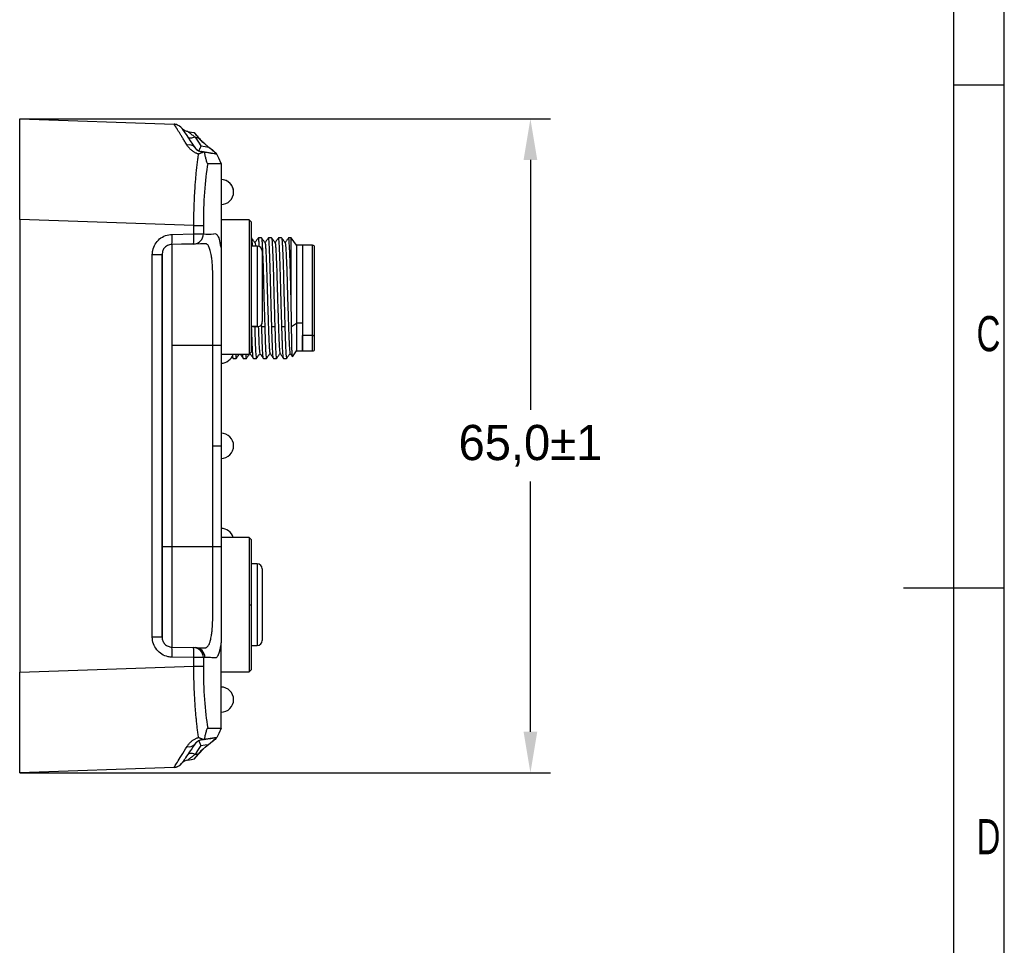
# Model space of a CAD drawing. Header units: millimetres. Extents: x 0 to 1380, y 0 to 297.
# Tile 45 of 60: x 805 to 902, y 113 to 205. Entities that reach past the tile are written whole.
import ezdxf

# ---------------------------------------------------------------- set-up
doc = ezdxf.new("R2010")
doc.units = ezdxf.units.MM
doc.header["$PDSIZE"] = -1
for name, color, linetype in [('10', 7, 'Continuous'), ('5', 7, 'Continuous'), ('9', 7, 'Continuous')]:
    doc.layers.add(name, color=color, linetype=linetype)
doc.styles.add('SLDTEXTSTYLE4', font='TXT', dxfattribs={"width": 0.7})
doc.dimstyles.new('ISO-25', dxfattribs={"dimtxt": 2.5, "dimasz": 2.5, "dimexe": 1.25, "dimexo": 0.625, "dimtad": 1, "dimtxsty": 'Standard', "dimcen": 2.5, "dimadec": 0, "dimazin": 0, "dimtfac": 1, "dimtmove": 0, "dimatfit": 3, "dimfxl": 1, "dimarcsym": 0})

# ---------------------------------------------------------------- blocks, each defined once
blk = doc.blocks.new('*D16')
at = {"color": 0, "lineweight": -2}
for p, q in [((804.581, 195.142), (857.315, 195.142)), ((855.315, 191.062), (855.315, 166.207)), ((855.315, 134.222), (855.315, 159.076)), ((804.581, 130.142), (857.315, 130.142))]:
    blk.add_line(p, q, dxfattribs=at)
at = {"color": 0}
for points in [[(855.995, 191.062), (854.635, 191.062), (855.315, 195.142)], [(854.635, 134.222), (855.995, 134.222), (855.315, 130.142)]]:
    blk.add_solid(points, dxfattribs=at)
at = {"layer": 'Defpoints', "color": 0}
for p in [(804.581, 195.142), (855.315, 195.142), (804.581, 130.142)]:
    blk.add_point(p, dxfattribs=at)
at = {"color": 0, "insert": (855.315, 162.642), "char_height": 3.5, "attachment_point": 5}
blk.add_mtext('65,0%%p1', dxfattribs=at)

msp = doc.modelspace()

# ---------------------------------------------------------------- linework, layer by layer
at = {"color": 7, "linetype": 'Continuous', "lineweight": 25}
for p, q in [((804.581, 185.148), (804.581, 195.142)), ((804.581, 195.142), (819.914, 194.606)), ((820.665, 194.235), (820.696, 194.185)), ((821.938, 193.772), (821.943, 193.758)), ((824.149, 191.64), (822.649, 191.877)), ((824.171, 191.636), (824.149, 191.64)), ((824.406, 191.102), (824.581, 190.704)), ((824.531, 190.818), (824.581, 190.704)), ((823.256, 190.704), (824.581, 190.704)), ((824.581, 190.704), (824.581, 190.642)), ((824.581, 190.642), (824.581, 182.216)), ((804.581, 185.148), (804.581, 140.136)), ((821.876, 184.544), (804.581, 185.148)), ((827.381, 185.11), (824.581, 185.11)), ((827.381, 185.109), (824.581, 185.109)), ((827.381, 185.11), (827.581, 184.91)), ((827.381, 185.109), (827.381, 171.759)), ((827.581, 184.909), (827.381, 185.109)), ((827.581, 184.909), (827.581, 171.959)), ((821.876, 183.696), (821.876, 184.544)), ((821.876, 184.544), (822.826, 184.544)), ((822.826, 184.544), (822.826, 183.696)), ((819.72, 183.659), (821.876, 183.696)), ((821.876, 183.696), (822.826, 183.696)), ((828.596, 183.321), (828.297, 183.321)), ((829.596, 183.321), (829.297, 183.321)), ((830.596, 183.321), (830.297, 183.321)), ((831.547, 183.321), (831.297, 183.321)), ((832.083, 182.571), (831.547, 183.321)), ((831.547, 177.192), (831.547, 183.321)), ((819.703, 182.659), (819.703, 182.659)), ((824.581, 182.216), (824.581, 180.759)), ((828.181, 182.485), (827.581, 182.485)), ((828.181, 182.484), (827.581, 182.484)), ((828.181, 182.484), (828.181, 175.571)), ((828.681, 181.984), (828.681, 175.007)), ((830.942, 182.805), (830.948, 182.821)), ((832.683, 182.571), (832.083, 182.571)), ((832.083, 182.571), (832.083, 174.833)), ((833.683, 182.571), (832.683, 182.571)), ((832.683, 182.571), (832.683, 174.833)), ((832.683, 182.571), (832.683, 173.609)), ((833.883, 173.75), (833.883, 182.371)), ((817.755, 143.624), (817.755, 181.659)), ((817.755, 181.659), (818.72, 181.659)), ((818.72, 181.659), (818.72, 162.642)), ((824.581, 176.856), (824.581, 168.958)), ((828.181, 175.571), (828.181, 174.503)), ((827.581, 174.497), (828.256, 174.497)), ((827.581, 174.497), (828.256, 174.497)), ((827.581, 174.497), (828.256, 174.497)), ((827.925, 174.477), (827.625, 174.477)), ((828.625, 174.477), (828.618, 174.727)), ((828.925, 174.477), (828.625, 174.477)), ((829.925, 174.477), (829.625, 174.477)), ((830.925, 174.477), (830.625, 174.477)), ((831.587, 174.503), (832.083, 174.833)), ((832.083, 174.833), (832.083, 172.071)), ((832.683, 174.833), (832.083, 174.833)), ((832.683, 174.833), (832.683, 172.071)), ((833.683, 173.609), (832.683, 173.609)), ((832.683, 172.071), (832.683, 173.609)), ((833.883, 172.271), (833.883, 173.75)), ((819.703, 172.642), (823.773, 172.642)), ((819.703, 172.642), (819.703, 162.642)), ((823.773, 162.642), (823.773, 172.642)), ((824.581, 172.642), (824.581, 162.642)), ((824.581, 171.759), (827.381, 171.759)), ((824.581, 171.759), (827.381, 171.759)), ((824.581, 171.759), (827.381, 171.759)), ((825.658, 171.514), (825.795, 171.32)), ((825.797, 171.321), (826.096, 171.321)), ((826.797, 171.321), (827.096, 171.321)), ((827.581, 171.959), (827.381, 171.759)), ((827.381, 171.759), (827.581, 171.959)), ((827.381, 171.759), (827.581, 171.959)), ((827.797, 171.321), (828.096, 171.321)), ((828.797, 171.321), (829.096, 171.321)), ((829.444, 171.822), (829.452, 171.842)), ((829.797, 171.321), (830.096, 171.321)), ((830.797, 171.321), (831.096, 171.321)), ((831.674, 171.498), (832.083, 172.071)), ((832.083, 172.071), (832.683, 172.071)), ((832.683, 172.071), (833.683, 172.071)), ((818.72, 163.606), (818.72, 161.678)), ((818.72, 163.606), (818.72, 161.678)), ((818.72, 162.642), (818.72, 143.624)), ((818.72, 152.642), (818.72, 162.642)), ((819.703, 162.642), (819.703, 152.642)), ((823.773, 152.642), (823.773, 162.642)), ((823.773, 162.642), (824.581, 162.642)), ((824.581, 162.642), (824.581, 152.642)), ((804.581, 157.789), (804.581, 157.789)), ((818.72, 152.642), (819.703, 152.642)), ((819.703, 152.642), (823.773, 152.642)), ((827.381, 153.525), (824.581, 153.525)), ((827.381, 153.525), (824.581, 153.525)), ((827.581, 153.325), (827.381, 153.525)), ((827.581, 153.325), (827.381, 153.525)), ((827.381, 153.525), (827.381, 146.85)), ((827.581, 153.325), (827.581, 146.85)), ((828.181, 150.9), (827.581, 150.9)), ((828.181, 150.9), (827.581, 150.9)), ((828.181, 149.713), (828.181, 146.85)), ((828.681, 150.399), (828.681, 150.414)), ((828.681, 150.4), (828.681, 150.41)), ((828.681, 150.4), (828.681, 146.85)), ((827.381, 146.85), (827.381, 140.175)), ((827.381, 146.85), (827.581, 146.85)), ((827.581, 146.85), (827.581, 140.375)), ((828.681, 146.85), (828.681, 143.3)), ((818.72, 143.624), (817.755, 143.624)), ((824.581, 134.642), (824.581, 143.067)), ((819.703, 142.625), (821.858, 142.587)), ((819.703, 142.625), (819.703, 142.625)), ((827.581, 142.8), (828.181, 142.8)), ((827.581, 142.8), (828.181, 142.8)), ((827.581, 142.799), (828.181, 142.799)), ((821.876, 141.587), (819.72, 141.625)), ((821.876, 140.74), (821.876, 141.587)), ((822.826, 141.587), (821.876, 141.587)), ((822.826, 141.587), (822.826, 140.74)), ((804.581, 140.136), (821.876, 140.74)), ((804.581, 130.142), (804.581, 140.136)), ((821.876, 140.74), (822.826, 140.74)), ((824.581, 140.175), (827.381, 140.175)), ((824.581, 140.175), (827.381, 140.175)), ((824.581, 140.174), (827.381, 140.174)), ((827.381, 140.175), (827.581, 140.375)), ((827.381, 140.175), (827.581, 140.375)), ((827.381, 140.174), (827.581, 140.374)), ((823.256, 134.58), (824.581, 134.58)), ((824.581, 134.58), (824.581, 134.642)), ((822.624, 133.402), (824.148, 133.644)), ((824.149, 133.644), (822.649, 133.406)), ((824.171, 133.647), (824.171, 133.647)), ((822.798, 132.492), (822.43, 132.101)), ((822.798, 132.492), (822.799, 132.493)), ((820.696, 131.099), (820.665, 131.049)), ((821.287, 131.408), (821.938, 131.511)), ((821.938, 131.511), (821.943, 131.525)), ((819.914, 130.677), (804.581, 130.142)), ((819.914, 130.677), (819.958, 130.742))]:
    msp.add_line(p, q, dxfattribs=at)
at = {"color": 8, "linetype": 'Continuous', "lineweight": 25}
for p, q in [((823.265, 192.392), (823.253, 192.421)), ((818.765, 181.948), (818.72, 181.659)), ((823.045, 182.717), (822.757, 182.712)), ((833.683, 173.609), (833.683, 182.571)), ((828.181, 174.503), (827.581, 174.503)), ((833.683, 172.071), (833.683, 173.609)), ((828.181, 150.9), (828.181, 149.713)), ((828.181, 146.85), (828.181, 142.8)), ((818.72, 143.624), (818.74, 143.427)), ((822.872, 142.569), (823.045, 142.566)), ((823.253, 132.862), (823.265, 132.892))]:
    msp.add_line(p, q, dxfattribs=at)
at = {"color": 7, "linetype": 'Continuous', "lineweight": 25, "flags": 128}
for points in [[(820.705, 194.17), (820.758, 194.093), (820.915, 193.862), (821.175, 193.482), (821.531, 192.959), (821.98, 192.301)], [(821.287, 193.875), (821.652, 193.818), (821.938, 193.772)], [(821.998, 193.314), (822.33, 192.827), (822.591, 192.444)], [(821.998, 193.314), (822.127, 193.293), (822.228, 193.277)], [(822.228, 193.277), (822.285, 193.268), (822.33, 193.261)], [(823.344, 192.325), (822.969, 192.645), (822.674, 192.897)], [(822.591, 192.444), (823.012, 192.377), (823.344, 192.325)], [(824.148, 191.64), (823.295, 191.775), (822.624, 191.881)], [(822.905, 191.837), (823.277, 191.778), (823.57, 191.731)], [(823.57, 191.731), (823.907, 191.678), (824.171, 191.636)], [(824.149, 191.64), (824.148, 191.64), (824.148, 191.64)], [(824.581, 190.704), (824.352, 191.226), (824.171, 191.636)], [(824.171, 191.636), (824.171, 191.636)], [(821.858, 182.697), (820.651, 182.675), (819.703, 182.659)], [(819.703, 182.659), (819.703, 182.659)], [(822.014, 182.699), (821.927, 182.698), (821.858, 182.697)], [(822.757, 182.712), (822.53, 182.708), (822.014, 182.699)], [(819.703, 142.625), (819.703, 142.625)], [(821.858, 142.587), (821.946, 142.585), (822.014, 142.584)], [(822.014, 142.584), (822.53, 142.575), (822.872, 142.569)], [(822.982, 141.584), (822.895, 141.586), (822.826, 141.587)], [(824.581, 134.58), (824.352, 134.058), (824.171, 133.647)], [(822.649, 133.406), (822.649, 133.406)], [(822.905, 133.447), (823.277, 133.506), (823.57, 133.552)], [(823.57, 133.552), (823.907, 133.606), (824.171, 133.647)], [(824.148, 133.644), (824.148, 133.644), (824.149, 133.644)], [(822.591, 132.839), (822.258, 132.352), (821.998, 131.97)], [(822.591, 132.839), (823.012, 132.906), (823.344, 132.959)], [(822.674, 132.387), (823.049, 132.707), (823.344, 132.959)], [(821.287, 131.408), (821.652, 131.466), (821.938, 131.511)], [(821.998, 131.97), (822.127, 131.99), (822.228, 132.006)], [(822.228, 132.006), (822.285, 132.015), (822.33, 132.022)]]:
    msp.add_lwpolyline(points, dxfattribs=at)
at = {"color": 7, "linetype": 'Continuous', "lineweight": 25}
for centre, radius, start, end in [((819.879, 193.607), 1, 68.72971, 88), ((819.887, 193.607), 1, 68.17315, 88), ((819.879, 193.607), 1, 34.2913, 57.34931), ((819.887, 193.607), 1, 38.92155, 54.60701), ((821.418, 191.841), 0.726, 39.37789, 107.27862), ((822.806, 192.865), 1, 214.2913, 243.25101), ((822.806, 192.865), 1, 259.53802, 260.99675), ((824.581, 187.869), 1.25, 355.50284, 90), ((824.581, 187.868), 1.25, 270, 90), ((812.54, 183.284), 7.19, 355.01259, 2.98798), ((814.697, 183.322), 7.189, 355.01197, 2.98861), ((821.834, 183.689), 0.992, 271.42094, 0.4492), ((828.181, 181.985), 0.5, 0, 90), ((828.181, 181.984), 0.5, 0, 90), ((833.683, 182.371), 0.2, 0, 90), ((833.708, 173.785), 0.179, 261.94987, 348.5797), ((833.683, 172.271), 0.2, 270, 0), ((824.581, 172.101), 1.25, 270, 344.15633), ((824.581, 162.642), 1.25, 270, 90), ((824.581, 153.183), 1.25, 15.85855, 90), ((828.181, 150.4), 0.5, 0, 90), ((828.181, 150.4), 0.5, 0, 90), ((828.181, 143.3), 0.5, 270, 0), ((828.181, 143.3), 0.5, 270, 0), ((828.181, 143.299), 0.5, 270, 0), ((812.54, 142), 7.19, 357.01198, 4.98745), ((814.697, 141.962), 7.189, 357.01145, 4.98797), ((821.834, 141.595), 0.992, 359.55098, 88.57867), ((821.99, 141.592), 0.992, 359.55139, 88.57869), ((824.581, 137.415), 1.25, 270, 90), ((824.581, 137.415), 1.25, 270, 359.96282), ((821.418, 133.443), 0.726, 252.72195, 320.62204), ((819.879, 131.677), 1, 307.46799, 325.7087), ((821.443, 130.42), 1, 99.00351, 141.07818), ((819.879, 131.677), 1, 272, 289.27273), ((819.887, 131.677), 1, 272, 321.07783)]:
    msp.add_arc(centre, radius, start, end, dxfattribs=at)
for centre, major_axis, ratio, start_param, end_param in [((822.675, 194.097), (-0.775, 1.438), 0.457895, 1.928559, 2.273733), ((822.561, 194.47), (-0.815, 1.858), 0.37951, 2.159773, 2.476799), ((822.675, 131.186), (0.775, 1.438), 0.457895, 0.867859, 1.213034)]:
    msp.add_ellipse(centre, major_axis=major_axis, ratio=ratio, start_param=start_param, end_param=end_param, dxfattribs=at)
for points, knots in [([(821.202, 192.534), (821.165, 192.596), (821.089, 192.718), (820.981, 192.893), (820.879, 193.06), (820.781, 193.219), (820.689, 193.369), (820.602, 193.511), (820.52, 193.644), (820.443, 193.769), (820.371, 193.885), (820.304, 193.993), (820.243, 194.091), (820.187, 194.182), (820.136, 194.263), (820.09, 194.336), (820.05, 194.4), (820.014, 194.455), (819.984, 194.502), (819.959, 194.54), (819.94, 194.57), (819.926, 194.591), (819.917, 194.604), (819.915, 194.606), (819.914, 194.606)], [0, 0, 0, 0, 0.048739, 0.097079, 0.14503, 0.192605, 0.239816, 0.286676, 0.333198, 0.379394, 0.425279, 0.470866, 0.516168, 0.561201, 0.605978, 0.650516, 0.694827, 0.738928, 0.782835, 0.826562, 0.870126, 0.913543, 0.956829, 1, 1, 1, 1]), ([(820.554, 194.345), (820.458, 194.416), (820.265, 194.56), (820.047, 194.568), (819.938, 194.572)], [0, 0, 0, 0, 0.497079, 1, 1, 1, 1]), ([(821.287, 193.875), (821.169, 193.894), (821.051, 193.935), (820.837, 194.059), (820.741, 194.141), (820.665, 194.235)], [0, 0, 0, 0, 0.5, 0.5, 1, 1, 1, 1]), ([(821.287, 193.875), (821.169, 193.894), (821.051, 193.935), (820.837, 194.059), (820.741, 194.141), (820.665, 194.235)], [0, 0, 0, 0, 0.5, 0.5, 1, 1, 1, 1]), ([(821.287, 193.875), (821.169, 193.894), (821.051, 193.935), (820.837, 194.059), (820.741, 194.141), (820.665, 194.235)], [0, 0, 0, 0, 0.5, 0.5, 1, 1, 1, 1]), ([(821.287, 193.875), (821.169, 193.894), (821.051, 193.935), (820.837, 194.059), (820.741, 194.141), (820.665, 194.235)], [0, 0, 0, 0, 0.5, 0.5, 1, 1, 1, 1]), ([(821.287, 193.875), (821.287, 193.875), (821.288, 193.874), (821.298, 193.868), (821.314, 193.856), (821.34, 193.836), (821.385, 193.802), (821.456, 193.746), (821.562, 193.662), (821.69, 193.56), (821.84, 193.44), (821.945, 193.356), (821.998, 193.314)], [0, 0, 0, 0, 0.035321, 0.077851, 0.127831, 0.185436, 0.250836, 0.375012, 0.500743, 0.665719, 0.83215, 1, 1, 1, 1]), ([(821.943, 193.758), (821.948, 193.741), (821.972, 193.709), (822.038, 193.63), (822.081, 193.582), (822.219, 193.428), (822.325, 193.312), (822.427, 193.181)], [0, 0, 0, 0, 0.25, 0.25, 0.5, 0.5, 1, 1, 1, 1]), ([(822.33, 193.261), (822.245, 193.37), (822.16, 193.469), (822.053, 193.596), (822.021, 193.635), (821.969, 193.703), (821.951, 193.731), (821.945, 193.749)], [0, 0, 0, 0, 0.5, 0.5, 0.75, 0.75, 1, 1, 1, 1]), ([(821.998, 193.313), (821.833, 193.247), (821.674, 193.215), (821.416, 193.227), (821.318, 193.272), (821.266, 193.348)], [0, 0, 0, 0, 0.5, 0.5, 1, 1, 1, 1]), ([(822.358, 191.638), (822.32, 191.65), (822.243, 191.673), (822.132, 191.715), (822.025, 191.764), (821.923, 191.818), (821.825, 191.878), (821.732, 191.943), (821.643, 192.014), (821.558, 192.089), (821.478, 192.17), (821.402, 192.255), (821.331, 192.345), (821.263, 192.438), (821.223, 192.502), (821.202, 192.534)], [0, 0, 0, 0, 0.068771, 0.137362, 0.206235, 0.27585, 0.346648, 0.419053, 0.493457, 0.570225, 0.649688, 0.732144, 0.81786, 0.907075, 1, 1, 1, 1]), ([(821.98, 192.301), (822.041, 192.207), (822.111, 192.1), (822.306, 192.003), (822.33, 191.991)], [0, 0, 0, 0, 0.877333, 1, 1, 1, 1]), ([(822.591, 192.444), (822.578, 192.415), (822.553, 192.355), (822.515, 192.27), (822.475, 192.187), (822.436, 192.107), (822.396, 192.031), (822.369, 191.992), (822.356, 191.972)], [0, 0, 0, 0, 0.144815, 0.296357, 0.455613, 0.624109, 0.804271, 1, 1, 1, 1]), ([(822.356, 191.972), (822.394, 191.952), (822.435, 191.935), (822.524, 191.904), (822.571, 191.891), (822.624, 191.881)], [0, 0, 0, 0, 0.5, 0.5, 1, 1, 1, 1]), ([(822.901, 191.837), (822.874, 191.829), (822.822, 191.812), (822.738, 191.783), (822.634, 191.747), (822.532, 191.71), (822.446, 191.675), (822.403, 191.657), (822.381, 191.647), (822.368, 191.642), (822.362, 191.639), (822.358, 191.638)], [0, 0, 0, 0, 0.1673683, 0.3340868, 0.4999023, 0.7498462, 0.8744387, 0.9371272, 0.9686389, 0.9844072, 1, 1, 1, 1]), ([(822.649, 191.877), (822.675, 191.873), (822.727, 191.865), (822.811, 191.852), (822.871, 191.842), (822.901, 191.837)], [0, 0, 0, 0, 0.340034, 0.672646, 1, 1, 1, 1]), ([(822.905, 191.837), (822.924, 191.742), (822.945, 191.644), (822.992, 191.44), (823.017, 191.334), (823.061, 191.168), (823.076, 191.112), (823.111, 190.995), (823.13, 190.935), (823.172, 190.823), (823.194, 190.772), (823.231, 190.713), (823.245, 190.704), (823.256, 190.704)], [0, 0, 0, 0, 0.25, 0.25, 0.5, 0.5, 0.625, 0.625, 0.75, 0.75, 0.875, 0.875, 1, 1, 1, 1]), ([(822.996, 192.622), (823.043, 192.583), (823.127, 192.513), (823.214, 192.449), (823.253, 192.421)], [0, 0, 0, 0, 0.55997, 1, 1, 1, 1]), ([(823.253, 192.421), (823.452, 192.266), (823.736, 192.045), (824.016, 191.793), (824.143, 191.672), (824.168, 191.636), (824.177, 191.623)], [0, 0, 0, 0, 0.505106, 0.718273, 0.899417, 1, 1, 1, 1]), ([(824.148, 191.64), (824.113, 191.671), (824.062, 191.716), (823.944, 191.817), (823.88, 191.872), (823.677, 192.045), (823.529, 192.17), (823.376, 192.298)], [0, 0, 0, 0, 0.25, 0.25, 0.5, 0.5, 1, 1, 1, 1]), ([(821.876, 184.544), (821.876, 184.65), (821.877, 184.864), (821.881, 185.184), (821.886, 185.505), (821.893, 185.825), (821.902, 186.144), (821.912, 186.463), (821.924, 186.781), (821.937, 187.097), (821.952, 187.41), (821.969, 187.722), (821.987, 188.031), (822.006, 188.337), (822.027, 188.64), (822.05, 188.938), (822.074, 189.233), (822.1, 189.523), (822.127, 189.808), (822.156, 190.089), (822.186, 190.363), (822.217, 190.632), (822.25, 190.894), (822.285, 191.15), (822.321, 191.399), (822.346, 191.558), (822.358, 191.638)], [0, 0, 0, 0, 0.04036, 0.080821, 0.121387, 0.162058, 0.202836, 0.243723, 0.28472, 0.325829, 0.367051, 0.408389, 0.449842, 0.491414, 0.533105, 0.574916, 0.61685, 0.658908, 0.701092, 0.743401, 0.785839, 0.828407, 0.871105, 0.913936, 0.956901, 1, 1, 1, 1]), ([(817.755, 181.659), (817.755, 181.794), (817.769, 181.93), (817.841, 182.282), (817.925, 182.497), (818.156, 182.881), (818.306, 183.055), (818.65, 183.341), (818.85, 183.457), (819.27, 183.612), (819.496, 183.655), (819.72, 183.659)], [0, 0, 0, 0, 0.130145, 0.130145, 0.347482, 0.347482, 0.564948, 0.564948, 0.782476, 0.782476, 1, 1, 1, 1]), ([(822.826, 183.696), (823.169, 183.682), (823.579, 183.664), (824.056, 183.751), (824.256, 183.568), (824.441, 183.055), (824.534, 182.496), (824.581, 182.216)], [0, 0, 0, 0, 0.56183, 0.671989, 0.781463, 0.890611, 1, 1, 1, 1]), ([(827.955, 182.814), (827.896, 182.898), (827.777, 183.067), (827.659, 183.236), (827.599, 183.321)], [0, 0, 0, 0, 0.499988, 1, 1, 1, 1]), ([(827.602, 183.305), (827.609, 183.289), (827.625, 183.254), (827.648, 182.981), (827.667, 182.718), (827.677, 182.504), (827.678, 182.484)], [0, 0, 0, 0, 0.286268, 0.62083, 0.965093, 1, 1, 1, 1]), ([(828.293, 183.32), (828.234, 183.236), (828.118, 183.071), (828.003, 182.906), (827.946, 182.826)], [0, 0, 0, 0, 0.512514, 1, 1, 1, 1]), ([(828.381, 182.439), (828.379, 182.483), (828.367, 182.717), (828.347, 183.005), (828.323, 183.251), (828.306, 183.349), (828.297, 183.32), (828.297, 183.32)], [0, 0, 0, 0, 0.071991, 0.377189, 0.691245, 0.996401, 1, 1, 1, 1]), ([(828.957, 182.81), (828.898, 182.894), (828.779, 183.064), (828.661, 183.233), (828.602, 183.317)], [0, 0, 0, 0, 0.499986, 1, 1, 1, 1]), ([(828.604, 183.297), (828.611, 183.281), (828.626, 183.246), (828.648, 182.99), (828.675, 182.573), (828.703, 181.997), (828.731, 181.296), (828.759, 180.474), (828.785, 179.571), (828.81, 178.595), (828.836, 177.592), (828.864, 176.573), (828.894, 175.513), (828.914, 174.84), (828.925, 174.477)], [0, 0, 0, 0, 0.063395, 0.145949, 0.230897, 0.313449, 0.398395, 0.480955, 0.56591, 0.648467, 0.733417, 0.815968, 0.900914, 1, 1, 1, 1]), ([(829.294, 183.321), (829.235, 183.237), (829.119, 183.071), (829.003, 182.906), (828.946, 182.825)], [0, 0, 0, 0, 0.511348, 1, 1, 1, 1]), ([(829.625, 174.477), (829.614, 174.857), (829.593, 175.539), (829.563, 176.618), (829.535, 177.628), (829.509, 178.639), (829.485, 179.604), (829.458, 180.513), (829.43, 181.323), (829.402, 182.026), (829.374, 182.589), (829.347, 183.012), (829.323, 183.249), (829.306, 183.349), (829.297, 183.32), (829.297, 183.32)], [0, 0, 0, 0, 0.1010918, 0.1816669, 0.2645785, 0.3451519, 0.4280637, 0.5086284, 0.5915291, 0.6720955, 0.755, 0.8355741, 0.9184868, 0.99905, 1, 1, 1, 1]), ([(829.955, 182.813), (829.896, 182.897), (829.778, 183.066), (829.659, 183.235), (829.6, 183.32)], [0, 0, 0, 0, 0.49999, 1, 1, 1, 1]), ([(829.602, 183.303), (829.61, 183.286), (829.626, 183.25), (829.648, 182.99), (829.675, 182.573), (829.703, 181.998), (829.731, 181.296), (829.759, 180.474), (829.785, 179.571), (829.81, 178.595), (829.836, 177.592), (829.864, 176.573), (829.894, 175.513), (829.914, 174.84), (829.925, 174.477)], [0, 0, 0, 0, 0.068364, 0.150481, 0.234978, 0.317092, 0.401587, 0.483709, 0.568213, 0.650332, 0.734831, 0.816945, 0.90144, 1, 1, 1, 1]), ([(830.295, 183.322), (830.235, 183.238), (830.119, 183.072), (830.003, 182.907), (829.947, 182.825)], [0, 0, 0, 0, 0.510549, 1, 1, 1, 1]), ([(830.625, 174.477), (830.614, 174.853), (830.594, 175.531), (830.563, 176.606), (830.536, 177.615), (830.509, 178.627), (830.485, 179.593), (830.458, 180.502), (830.431, 181.313), (830.402, 182.018), (830.375, 182.583), (830.348, 183.008), (830.323, 183.248), (830.306, 183.348), (830.297, 183.32), (830.297, 183.319)], [0, 0, 0, 0, 0.10008, 0.180654, 0.263565, 0.344139, 0.427049, 0.507614, 0.590514, 0.671081, 0.753984, 0.834559, 0.917472, 0.998035, 1, 1, 1, 1]), ([(830.955, 182.814), (830.896, 182.898), (830.777, 183.067), (830.659, 183.236), (830.599, 183.321)], [0, 0, 0, 0, 0.499986, 1, 1, 1, 1]), ([(830.602, 183.305), (830.609, 183.289), (830.625, 183.252), (830.648, 182.99), (830.675, 182.573), (830.703, 181.998), (830.731, 181.296), (830.759, 180.474), (830.785, 179.571), (830.81, 178.595), (830.836, 177.592), (830.864, 176.573), (830.894, 175.513), (830.914, 174.84), (830.925, 174.477)], [0, 0, 0, 0, 0.0704521, 0.1523843, 0.236692, 0.3186225, 0.402928, 0.4848656, 0.5691809, 0.6511153, 0.7354254, 0.817355, 0.9016604, 1, 1, 1, 1]), ([(831.295, 183.322), (831.236, 183.238), (831.12, 183.072), (831.004, 182.907), (830.947, 182.825)], [0, 0, 0, 0, 0.510052, 1, 1, 1, 1]), ([(831.547, 177.192), (831.533, 177.555), (831.518, 177.918), (831.518, 178.283), (831.518, 178.283), (831.518, 178.283), (831.518, 178.283), (831.518, 178.283), (831.518, 178.283), (831.518, 178.283), (831.518, 178.284), (831.518, 178.285), (831.518, 178.288), (831.518, 178.296), (831.517, 178.322), (831.515, 178.415), (831.506, 178.763), (831.494, 179.223), (831.481, 179.734), (831.469, 180.12), (831.458, 180.498), (831.446, 180.865), (831.431, 181.293), (831.414, 181.727), (831.397, 182.116), (831.384, 182.386), (831.371, 182.627), (831.358, 182.837), (831.345, 183.029), (831.332, 183.17), (831.316, 183.294), (831.304, 183.303), (831.297, 183.309)], [0, 0, 0, 0, 0.114541, 0.114542, 0.114544, 0.114546, 0.11455, 0.114558, 0.114572, 0.114599, 0.114649, 0.114752, 0.114973, 0.115494, 0.117272, 0.123301, 0.145255, 0.228692, 0.272883, 0.317776, 0.363372, 0.409669, 0.456672, 0.534526, 0.598471, 0.648503, 0.684612, 0.748218, 0.798919, 0.855749, 0.912583, 1, 1, 1, 1]), ([(819.703, 182.659), (819.623, 182.652), (819.468, 182.639), (819.256, 182.553), (819.076, 182.435), (818.9, 182.248), (818.785, 182.078), (818.766, 181.954), (818.765, 181.948)], [0, 0, 0, 0, 0.19019, 0.370121, 0.539794, 0.69921, 0.986099, 1, 1, 1, 1]), ([(823.773, 172.642), (823.773, 173.041), (823.773, 173.841), (823.773, 175.039), (823.773, 176.238), (823.773, 177.437), (823.774, 178.376), (823.772, 179.046), (823.767, 179.442), (823.758, 179.818), (823.746, 180.172), (823.73, 180.501), (823.711, 180.799), (823.688, 181.064), (823.662, 181.295), (823.624, 181.539), (823.575, 181.793), (823.514, 182.048), (823.448, 182.264), (823.378, 182.44), (823.302, 182.574), (823.221, 182.665), (823.137, 182.716), (823.076, 182.717), (823.045, 182.717)], [0, 0, 0, 0, 0.0998857, 0.1997715, 0.2996572, 0.3995429, 0.4994286, 0.534265, 0.5671248, 0.5984173, 0.6281523, 0.6561986, 0.6827324, 0.7071034, 0.7293319, 0.7496223, 0.7819294, 0.8137613, 0.8454873, 0.8768553, 0.9078233, 0.9387772, 0.9696225, 1, 1, 1, 1]), ([(824.581, 182.216), (824.581, 182.049), (824.581, 181.532), (824.581, 180.687), (824.581, 177.629), (824.581, 174.953), (824.581, 172.642)], [0, 0, 0, 0, 0.05324, 0.164778, 0.27881, 1, 1, 1, 1]), ([(827.952, 182.797), (827.957, 182.793), (827.971, 182.782), (827.985, 182.669), (827.996, 182.518), (827.999, 182.484)], [0, 0, 0, 0, 0.2995, 0.845197, 1, 1, 1, 1]), ([(828.955, 182.8), (828.957, 182.801), (828.968, 182.804), (828.986, 182.656), (829.011, 182.351), (829.039, 181.894), (829.067, 181.308), (829.095, 180.611), (829.122, 179.815), (829.147, 178.954), (829.172, 178.041), (829.2, 177.116), (829.228, 176.188), (829.256, 175.3), (829.283, 174.461), (829.309, 173.71), (829.334, 173.056), (829.361, 172.528), (829.389, 172.136), (829.415, 171.891), (829.432, 171.853), (829.44, 171.836)], [0, 0, 0, 0, 0.011684, 0.067932, 0.122477, 0.178605, 0.233132, 0.289237, 0.34392, 0.400198, 0.454721, 0.510822, 0.565357, 0.621468, 0.676145, 0.732412, 0.786969, 0.843104, 0.897648, 0.953767, 1, 1, 1, 1]), ([(829.953, 182.812), (829.954, 182.813), (829.963, 182.825), (829.98, 182.703), (830.005, 182.441), (830.032, 182.011), (830.06, 181.458), (830.088, 180.779), (830.116, 180.01), (830.142, 179.157), (830.166, 178.261), (830.193, 177.329), (830.221, 176.405), (830.249, 175.498), (830.277, 174.65), (830.304, 173.872), (830.328, 173.199), (830.354, 172.639), (830.382, 172.211), (830.41, 171.941), (830.429, 171.818), (830.439, 171.829), (830.439, 171.83)], [0, 0, 0, 0, 0.003066, 0.057538, 0.113589, 0.168039, 0.224065, 0.278604, 0.334727, 0.389107, 0.445058, 0.499499, 0.555516, 0.610096, 0.666266, 0.720661, 0.776629, 0.831058, 0.887067, 0.941599, 0.997718, 1, 1, 1, 1]), ([(830.952, 182.806), (830.96, 182.79), (830.976, 182.755), (830.999, 182.512), (831.026, 182.127), (831.054, 181.597), (831.082, 180.952), (831.11, 180.197), (831.136, 179.367), (831.16, 178.471), (831.187, 177.55), (831.215, 176.615), (831.243, 175.71), (831.271, 174.842), (831.297, 174.051), (831.322, 173.345), (831.348, 172.759), (831.376, 172.296), (831.403, 171.991), (831.425, 171.84), (831.436, 171.842), (831.439, 171.843)], [0, 0, 0, 0, 0.046965, 0.101333, 0.157279, 0.211615, 0.267519, 0.32193, 0.377918, 0.432377, 0.488421, 0.542775, 0.5987, 0.653027, 0.708921, 0.763429, 0.819529, 0.873896, 0.929836, 0.984141, 1, 1, 1, 1]), ([(818.72, 162.642), (818.72, 163.731), (818.72, 165.909), (818.72, 169.177), (818.72, 172.445), (818.72, 175.168), (818.72, 177.346), (818.72, 178.605), (818.72, 179.441), (818.72, 179.803), (818.72, 180.042), (818.72, 180.2), (818.72, 180.33), (818.72, 180.457), (818.72, 180.59), (818.72, 180.727), (818.72, 180.865), (818.72, 180.993), (818.72, 181.11), (818.72, 181.216), (818.72, 181.311), (818.72, 181.396), (818.72, 181.47), (818.72, 181.531), (818.72, 181.591), (818.72, 181.606), (818.72, 181.62), (818.72, 181.631), (818.72, 181.642), (818.72, 181.649), (818.72, 181.655), (818.72, 181.658), (818.72, 181.659), (818.72, 181.659)], [0, 0, 0, 0, 0.12481, 0.24962, 0.374429, 0.499239, 0.561644, 0.624049, 0.643529, 0.657379, 0.665631, 0.67085, 0.676055, 0.681269, 0.686517, 0.693027, 0.699371, 0.705587, 0.711718, 0.717808, 0.723903, 0.730048, 0.736286, 0.742659, 0.749208, 0.7554, 0.768764, 0.789318, 0.817064, 0.852005, 0.894141, 0.943472, 1, 1, 1, 1]), ([(831.587, 174.503), (831.58, 174.915), (831.574, 175.351), (831.56, 176.257), (831.554, 176.72), (831.547, 177.192)], [0, 0, 0, 0, 0.5, 0.5, 1, 1, 1, 1]), ([(827.792, 171.338), (827.784, 171.352), (827.768, 171.383), (827.741, 171.635), (827.713, 172.044), (827.686, 172.614), (827.658, 173.395), (827.637, 174.082), (827.625, 174.477)], [0, 0, 0, 0, 0.131813, 0.290919, 0.454632, 0.613752, 0.777489, 1, 1, 1, 1]), ([(827.925, 174.477), (827.938, 174.067), (827.959, 173.373), (827.987, 172.586), (828.014, 172.028), (828.042, 171.614), (828.07, 171.381), (828.091, 171.291), (828.101, 171.332), (828.102, 171.339)], [0, 0, 0, 0, 0.216794, 0.365938, 0.519402, 0.668548, 0.82202, 0.971187, 1, 1, 1, 1]), ([(828.256, 174.497), (828.31, 174.497), (828.362, 174.506), (828.464, 174.547), (828.513, 174.578), (828.555, 174.623)], [0, 0, 0, 0, 0.5, 0.5, 1, 1, 1, 1]), ([(828.281, 174.548), (828.284, 174.46), (828.296, 174.102), (828.315, 173.548), (828.34, 172.923), (828.367, 172.421), (828.395, 172.067), (828.42, 171.866), (828.435, 171.85), (828.44, 171.844)], [0, 0, 0, 0, 0.0537595, 0.2198279, 0.3907213, 0.5566371, 0.7273468, 0.8934614, 1, 1, 1, 1]), ([(828.555, 174.623), (828.602, 174.681), (828.633, 174.744), (828.672, 174.874), (828.681, 174.94), (828.681, 175.007)], [0, 0, 0, 0, 0.5, 0.5, 1, 1, 1, 1]), ([(828.791, 171.339), (828.784, 171.353), (828.768, 171.384), (828.741, 171.635), (828.713, 172.044), (828.686, 172.614), (828.658, 173.395), (828.637, 174.082), (828.625, 174.477)], [0, 0, 0, 0, 0.1289274, 0.2885615, 0.4528188, 0.6124683, 0.7767498, 1, 1, 1, 1]), ([(828.925, 174.477), (828.938, 174.067), (828.959, 173.373), (828.987, 172.586), (829.014, 172.028), (829.042, 171.614), (829.07, 171.381), (829.09, 171.291), (829.1, 171.331), (829.102, 171.337)], [0, 0, 0, 0, 0.2175052, 0.3671383, 0.5211053, 0.6707412, 0.8247163, 0.9743723, 1, 1, 1, 1]), ([(829.79, 171.341), (829.783, 171.355), (829.767, 171.386), (829.741, 171.635), (829.713, 172.044), (829.686, 172.614), (829.658, 173.395), (829.637, 174.082), (829.625, 174.477)], [0, 0, 0, 0, 0.125728, 0.285949, 0.450809, 0.611045, 0.77593, 1, 1, 1, 1]), ([(829.925, 174.477), (829.938, 174.067), (829.959, 173.373), (829.987, 172.586), (830.014, 172.028), (830.042, 171.615), (830.07, 171.38), (830.091, 171.291), (830.102, 171.336), (830.104, 171.345)], [0, 0, 0, 0, 0.214662, 0.362339, 0.514293, 0.661973, 0.813936, 0.961635, 1, 1, 1, 1]), ([(830.797, 171.322), (830.795, 171.322), (830.791, 171.322), (830.786, 171.333), (830.779, 171.356), (830.77, 171.399), (830.759, 171.473), (830.749, 171.567), (830.736, 171.719), (830.719, 171.968), (830.699, 172.34), (830.68, 172.784), (830.663, 173.271), (830.645, 173.836), (830.632, 174.256), (830.625, 174.477)], [0, 0, 0, 0, 0.027606, 0.062691, 0.093079, 0.156045, 0.212332, 0.268613, 0.324897, 0.437168, 0.558241, 0.661802, 0.77428, 0.881178, 1, 1, 1, 1]), ([(830.925, 174.477), (830.938, 174.067), (830.959, 173.373), (830.987, 172.586), (831.014, 172.028), (831.042, 171.614), (831.07, 171.381), (831.091, 171.291), (831.101, 171.332), (831.103, 171.339)], [0, 0, 0, 0, 0.216571, 0.365562, 0.518867, 0.667861, 0.821174, 0.970188, 1, 1, 1, 1]), ([(831.67, 171.513), (831.666, 171.522), (831.658, 171.543), (831.645, 171.768), (831.631, 172.15), (831.617, 172.691), (831.603, 173.444), (831.593, 174.114), (831.587, 174.503)], [0, 0, 0, 0, 0.121531, 0.281698, 0.446518, 0.6067, 0.771539, 1, 1, 1, 1]), ([(823.773, 172.642), (823.918, 172.642), (824.076, 172.642), (824.363, 172.642), (824.491, 172.642), (824.581, 172.642)], [0, 0, 0, 0, 0.5, 0.5, 1, 1, 1, 1]), ([(825.792, 171.335), (825.785, 171.348), (825.768, 171.376), (825.751, 171.557), (825.742, 171.654)], [0, 0, 0, 0, 0.463134, 1, 1, 1, 1]), ([(826.034, 171.759), (826.037, 171.72), (826.049, 171.538), (826.07, 171.389), (826.09, 171.291), (826.1, 171.331), (826.102, 171.337)], [0, 0, 0, 0, 0.112636, 0.526756, 0.929261, 1, 1, 1, 1]), ([(826.1, 171.321), (826.159, 171.406), (826.261, 171.552), (826.363, 171.698), (826.407, 171.759)], [0, 0, 0, 0, 0.578727, 1, 1, 1, 1]), ([(826.487, 171.759), (826.53, 171.697), (826.633, 171.551), (826.735, 171.404), (826.795, 171.32)], [0, 0, 0, 0, 0.423013, 1, 1, 1, 1]), ([(826.792, 171.336), (826.784, 171.352), (826.768, 171.387), (826.748, 171.548), (826.737, 171.724), (826.734, 171.759)], [0, 0, 0, 0, 0.402704, 0.878669, 1, 1, 1, 1]), ([(827.034, 171.759), (827.037, 171.72), (827.049, 171.538), (827.07, 171.388), (827.091, 171.29), (827.102, 171.336), (827.104, 171.345)], [0, 0, 0, 0, 0.108844, 0.509023, 0.897977, 1, 1, 1, 1]), ([(827.102, 171.325), (827.161, 171.409), (827.276, 171.573), (827.391, 171.737), (827.446, 171.817)], [0, 0, 0, 0, 0.5157188, 1, 1, 1, 1]), ([(827.443, 171.821), (827.501, 171.739), (827.618, 171.572), (827.735, 171.405), (827.794, 171.32)], [0, 0, 0, 0, 0.493522, 1, 1, 1, 1]), ([(828.1, 171.322), (828.159, 171.406), (828.275, 171.571), (828.39, 171.736), (828.446, 171.816)], [0, 0, 0, 0, 0.512748, 1, 1, 1, 1]), ([(828.438, 171.828), (828.497, 171.744), (828.616, 171.575), (828.734, 171.406), (828.793, 171.321)], [0, 0, 0, 0, 0.4999898, 1, 1, 1, 1]), ([(829.099, 171.321), (829.159, 171.406), (829.274, 171.571), (829.39, 171.736), (829.446, 171.816)], [0, 0, 0, 0, 0.512003, 1, 1, 1, 1]), ([(829.438, 171.829), (829.497, 171.745), (829.615, 171.575), (829.734, 171.406), (829.793, 171.322)], [0, 0, 0, 0, 0.499989, 1, 1, 1, 1]), ([(830.102, 171.325), (830.161, 171.409), (830.276, 171.573), (830.391, 171.737), (830.446, 171.816)], [0, 0, 0, 0, 0.515646, 1, 1, 1, 1]), ([(830.437, 171.83), (830.496, 171.745), (830.615, 171.576), (830.733, 171.407), (830.792, 171.323)], [0, 0, 0, 0, 0.499985, 1, 1, 1, 1]), ([(831.1, 171.322), (831.159, 171.407), (831.275, 171.571), (831.39, 171.736), (831.447, 171.816)], [0, 0, 0, 0, 0.51301, 1, 1, 1, 1]), ([(831.437, 171.83), (831.496, 171.745), (831.571, 171.638), (831.646, 171.531), (831.662, 171.508)], [0, 0, 0, 0, 0.7879033, 1, 1, 1, 1]), ([(818.72, 163.606), (818.72, 163.777), (818.72, 163.946), (818.72, 164.279), (818.72, 164.444), (818.72, 164.759), (818.72, 164.908), (818.72, 165.19), (818.72, 165.324), (818.72, 165.564), (818.72, 165.672), (818.72, 165.862), (818.72, 165.943), (818.72, 166.072), (818.72, 166.122), (818.72, 166.189), (818.72, 166.206), (818.72, 166.206), (818.72, 166.189), (818.72, 166.123), (818.72, 166.074), (818.72, 165.944), (818.72, 165.862), (818.72, 165.674), (818.72, 165.567), (818.72, 165.324), (818.72, 165.193), (818.72, 164.911), (818.72, 164.759), (818.72, 164.444), (818.72, 164.282), (818.72, 163.949), (818.72, 163.777), (818.72, 163.606)], [0, 0, 0, 0, 0.0625, 0.0625, 0.125, 0.125, 0.1875, 0.1875, 0.25, 0.25, 0.3125, 0.3125, 0.375, 0.375, 0.4375, 0.4375, 0.5, 0.5, 0.5625, 0.5625, 0.625, 0.625, 0.6875, 0.6875, 0.75, 0.75, 0.8125, 0.8125, 0.875, 0.875, 0.9375, 0.9375, 1, 1, 1, 1]), ([(818.72, 161.678), (818.72, 161.386), (818.72, 160.801), (818.72, 160.021), (818.72, 159.438), (818.72, 159.108), (818.72, 159.11), (818.72, 159.111)], [0, 0, 0, 0, 0.214698, 0.429395, 0.644068, 0.858846, 1, 1, 1, 1]), ([(818.72, 159.095), (818.72, 159.103), (818.72, 159.114), (818.72, 159.161), (818.72, 159.21), (818.72, 159.307), (818.72, 159.344), (818.72, 159.425), (818.72, 159.468), (818.72, 159.609), (818.72, 159.717), (818.72, 159.959), (818.72, 160.091), (818.72, 160.302), (818.72, 160.375), (818.72, 160.525), (818.72, 160.603), (818.72, 160.839), (818.72, 161.001), (818.72, 161.334), (818.72, 161.506), (818.72, 161.678)], [0.5370652, 0.5370652, 0.5370652, 0.5370652, 0.5625, 0.5625, 0.625, 0.625, 0.65625, 0.65625, 0.6875, 0.6875, 0.75, 0.75, 0.8125, 0.8125, 0.84375, 0.84375, 0.875, 0.875, 0.9375, 0.9375, 1, 1, 1, 1]), ([(818.72, 143.624), (818.72, 143.624), (818.72, 143.624), (818.72, 143.624), (818.72, 143.624), (818.72, 143.624), (818.72, 143.625), (818.72, 143.624), (818.72, 143.627), (818.72, 143.666), (818.72, 143.758), (818.72, 143.921), (818.72, 144.176), (818.72, 144.544), (818.72, 144.955), (818.72, 145.305), (818.72, 145.533), (818.72, 145.805), (818.72, 146.228), (818.72, 146.843), (818.72, 147.568), (818.72, 148.776), (818.72, 150.467), (818.72, 151.917), (818.72, 152.642)], [0, 0, 0, 0, 0.123831, 0.247662, 0.284326, 0.371493, 0.393601, 0.402451, 0.419528, 0.433485, 0.454451, 0.475059, 0.495988, 0.527179, 0.558407, 0.573775, 0.5896, 0.598188, 0.621161, 0.663255, 0.705348, 0.747441, 0.87372, 1, 1, 1, 1]), ([(823.045, 142.566), (823.059, 142.566), (823.086, 142.566), (823.132, 142.589), (823.184, 142.632), (823.24, 142.692), (823.301, 142.77), (823.361, 142.849), (823.411, 142.932), (823.449, 143.023), (823.491, 143.149), (823.536, 143.315), (823.583, 143.53), (823.627, 143.761), (823.663, 143.997), (823.689, 144.227), (823.712, 144.492), (823.73, 144.79), (823.746, 145.119), (823.758, 145.474), (823.767, 145.851), (823.772, 146.248), (823.774, 146.852), (823.773, 147.656), (823.773, 148.653), (823.773, 149.651), (823.773, 150.648), (823.773, 151.645), (823.773, 152.309), (823.773, 152.642)], [0, 0, 0, 0, 0.021595, 0.043116, 0.064332, 0.085191, 0.105642, 0.125801, 0.13784, 0.153466, 0.172695, 0.195335, 0.221506, 0.251407, 0.271581, 0.293729, 0.318055, 0.34456, 0.372602, 0.40237, 0.433707, 0.466658, 0.501612, 0.584677, 0.667741, 0.750806, 0.833871, 0.916935, 1, 1, 1, 1]), ([(823.773, 152.642), (823.918, 152.642), (824.076, 152.642), (824.363, 152.642), (824.491, 152.642), (824.581, 152.642)], [0, 0, 0, 0, 0.5, 0.5, 1, 1, 1, 1]), ([(824.581, 152.642), (824.581, 151.976), (824.581, 150.048), (824.581, 147.693), (824.581, 145.581), (824.581, 144.342), (824.581, 143.491), (824.581, 143.067)], [0, 0, 0, 0, 0.20775, 0.601818, 0.734207, 0.867611, 1, 1, 1, 1]), ([(819.72, 141.625), (819.584, 141.627), (819.447, 141.644), (819.096, 141.723), (818.884, 141.81), (818.504, 142.048), (818.332, 142.201), (818.053, 142.55), (817.942, 142.752), (817.794, 143.174), (817.755, 143.401), (817.755, 143.624)], [0, 0, 0, 0, 0.131755, 0.131755, 0.34894, 0.34894, 0.565998, 0.565998, 0.782997, 0.782997, 1, 1, 1, 1]), ([(818.74, 143.427), (818.757, 143.365), (818.807, 143.179), (818.994, 142.911), (819.314, 142.678), (819.572, 142.642), (819.703, 142.625)], [0, 0, 0, 0, 0.14392, 0.426849, 0.709972, 1, 1, 1, 1]), ([(824.581, 143.067), (824.574, 143.015), (824.559, 142.91), (824.534, 142.763), (824.509, 142.623), (824.483, 142.491), (824.456, 142.368), (824.428, 142.254), (824.399, 142.148), (824.368, 142.05), (824.337, 141.96), (824.305, 141.879), (824.272, 141.806), (824.217, 141.701), (824.137, 141.596), (824.054, 141.564), (823.991, 141.565), (823.949, 141.564), (823.907, 141.565), (823.865, 141.567), (823.743, 141.575), (823.543, 141.588), (823.262, 141.593), (823.076, 141.587), (822.982, 141.584)], [0, 0, 0, 0, 0.0211404, 0.0420424, 0.0627546, 0.083327, 0.1038105, 0.1242568, 0.144718, 0.1652457, 0.1858913, 0.2067053, 0.2277369, 0.2490338, 0.310494, 0.3732506, 0.3983206, 0.42339, 0.4484591, 0.4735285, 0.4985985, 0.6657337, 0.8328648, 1, 1, 1, 1]), ([(822.358, 133.645), (822.347, 133.719), (822.324, 133.866), (822.29, 134.095), (822.258, 134.33), (822.227, 134.571), (822.198, 134.817), (822.169, 135.068), (822.142, 135.324), (822.116, 135.584), (822.092, 135.849), (822.069, 136.118), (822.047, 136.391), (822.026, 136.667), (822.006, 136.947), (821.988, 137.229), (821.971, 137.514), (821.956, 137.801), (821.942, 138.09), (821.929, 138.381), (821.917, 138.674), (821.907, 138.967), (821.898, 139.262), (821.891, 139.557), (821.885, 139.853), (821.881, 140.149), (821.877, 140.444), (821.876, 140.641), (821.876, 140.74)], [0, 0, 0, 0, 0.039789, 0.079463, 0.119022, 0.158469, 0.197804, 0.237028, 0.276142, 0.315148, 0.354046, 0.392838, 0.431524, 0.470107, 0.508586, 0.546964, 0.585242, 0.62342, 0.661499, 0.699482, 0.737369, 0.775161, 0.81286, 0.850468, 0.887984, 0.92541, 0.962749, 1, 1, 1, 1]), ([(823.256, 134.58), (823.245, 134.579), (823.231, 134.57), (823.195, 134.512), (823.172, 134.461), (823.13, 134.348), (823.111, 134.288), (823.076, 134.172), (823.061, 134.115), (823.016, 133.947), (822.991, 133.842), (822.945, 133.639), (822.924, 133.542), (822.905, 133.447)], [0, 0, 0, 0, 0.125, 0.125, 0.25, 0.25, 0.375, 0.375, 0.5, 0.5, 0.75, 0.75, 1, 1, 1, 1]), ([(821.202, 132.749), (821.227, 132.787), (821.274, 132.862), (821.355, 132.971), (821.442, 133.075), (821.535, 133.172), (821.634, 133.263), (821.739, 133.347), (821.851, 133.423), (821.968, 133.491), (822.092, 133.551), (822.222, 133.604), (822.313, 133.632), (822.358, 133.645)], [0, 0, 0, 0, 0.10942, 0.21371, 0.31323, 0.408395, 0.499679, 0.587618, 0.672812, 0.755922, 0.837656, 0.918761, 1, 1, 1, 1]), ([(822.649, 133.406), (822.627, 133.402), (822.583, 133.394), (822.519, 133.377), (822.456, 133.356), (822.396, 133.332), (822.339, 133.304), (822.284, 133.272), (822.231, 133.238), (822.181, 133.2), (822.135, 133.161), (822.091, 133.119), (822.05, 133.075), (822.013, 133.029), (821.991, 132.998), (821.98, 132.982)], [0, 0, 0, 0, 0.055505, 0.112534, 0.17185, 0.234132, 0.299968, 0.369857, 0.444216, 0.52339, 0.607666, 0.697284, 0.792439, 0.893298, 1, 1, 1, 1]), ([(822.317, 133.353), (822.325, 133.345), (822.343, 133.33), (822.369, 133.295), (822.396, 133.254), (822.424, 133.206), (822.467, 133.126), (822.521, 133.008), (822.568, 132.893), (822.591, 132.839)], [0, 0, 0, 0, 0.103805, 0.207103, 0.309998, 0.412696, 0.515373, 0.775077, 1, 1, 1, 1]), ([(822.358, 133.646), (822.362, 133.644), (822.368, 133.642), (822.381, 133.636), (822.403, 133.627), (822.446, 133.608), (822.532, 133.574), (822.649, 133.53), (822.782, 133.485), (822.861, 133.459), (822.901, 133.446)], [0, 0, 0, 0, 0.0155888, 0.0313482, 0.0628524, 0.1256392, 0.2502958, 0.5002076, 0.7491666, 1, 1, 1, 1]), ([(822.901, 133.446), (822.871, 133.441), (822.811, 133.432), (822.727, 133.419), (822.675, 133.41), (822.649, 133.406)], [0, 0, 0, 0, 0.3273542, 0.6599663, 1, 1, 1, 1]), ([(824.177, 133.66), (824.164, 133.643), (824.132, 133.599), (823.933, 133.414), (823.634, 133.152), (823.364, 132.947), (823.253, 132.862)], [0, 0, 0, 0, 0.1267664, 0.3232256, 0.7196155, 1, 1, 1, 1]), ([(823.376, 132.985), (823.529, 133.113), (823.675, 133.237), (823.878, 133.41), (823.944, 133.467), (824.061, 133.567), (824.114, 133.613), (824.148, 133.644)], [0, 0, 0, 0, 0.5, 0.5, 0.75, 0.75, 1, 1, 1, 1]), ([(821.98, 132.982), (821.774, 132.68), (821.363, 132.078), (820.976, 131.511), (820.746, 131.173), (820.719, 131.133), (820.705, 131.113)], [0, 0, 0, 0, 0.281113, 0.560613, 0.779735, 1, 1, 1, 1]), ([(821.998, 131.97), (821.842, 132.032), (821.677, 132.069), (821.413, 132.056), (821.315, 132.008), (821.266, 131.935)], [0, 0, 0, 0, 0.5, 0.5, 1, 1, 1, 1]), ([(822.43, 132.101), (822.372, 132.03), (822.234, 131.861), (822.064, 131.68), (821.963, 131.564), (821.948, 131.536), (821.943, 131.525)], [0, 0, 0, 0, 0.281921, 0.671187, 0.874304, 1, 1, 1, 1]), ([(822.831, 132.521), (822.825, 132.516), (822.814, 132.506), (822.803, 132.497), (822.798, 132.492)], [0, 0, 0, 0, 0.559996, 1, 1, 1, 1]), ([(822.996, 132.662), (823.043, 132.701), (823.127, 132.77), (823.214, 132.834), (823.253, 132.862)], [0, 0, 0, 0, 0.55997, 1, 1, 1, 1]), ([(821.998, 131.97), (821.971, 131.948), (821.891, 131.886), (821.738, 131.763), (821.595, 131.648), (821.466, 131.545), (821.385, 131.481), (821.323, 131.434), (821.292, 131.412), (821.288, 131.409), (821.287, 131.408)], [0, 0, 0, 0, 0.085112, 0.250071, 0.49977, 0.58222, 0.74893, 0.852081, 0.935468, 1, 1, 1, 1]), ([(821.945, 131.534), (821.956, 131.57), (822.017, 131.644), (822.16, 131.815), (822.245, 131.914), (822.33, 132.022)], [0, 0, 0, 0, 0.5, 0.5, 1, 1, 1, 1]), ([(819.94, 130.714), (820.049, 130.718), (820.266, 130.724), (820.459, 130.868), (820.554, 130.939)], [0, 0, 0, 0, 0.502722, 1, 1, 1, 1])]:
    msp.add_open_spline(points, degree=3, knots=knots, dxfattribs=at)
for points in [[(821.938, 193.772), (821.938, 193.772), (821.941, 193.764), (821.945, 193.749)], [(822.901, 191.837), (822.902, 191.837), (822.904, 191.837), (822.905, 191.837)], [(823.344, 192.325), (823.355, 192.316), (823.365, 192.307), (823.376, 192.298)], [(823.256, 190.704), (822.982, 189.059), (822.826, 186.836), (822.826, 184.544)], [(828.181, 174.503), (828.19, 174.502), (828.206, 174.5), (828.231, 174.498), (828.248, 174.497), (828.256, 174.497)], [(822.826, 140.74), (822.826, 138.448), (822.982, 136.225), (823.256, 134.58)], [(822.143, 133.165), (822.032, 133.039), (821.928, 132.907), (821.834, 132.768)], [(822.905, 133.447), (822.904, 133.447), (822.902, 133.446), (822.901, 133.446)], [(823.344, 132.959), (823.355, 132.968), (823.365, 132.977), (823.376, 132.985)], [(821.945, 131.534), (821.941, 131.519), (821.938, 131.511), (821.938, 131.511)]]:
    msp.add_open_spline(points, degree=3, dxfattribs=at)
at = {"color": 8, "linetype": 'Continuous', "lineweight": 25}
for points, knots in [([(822.33, 191.991), (822.365, 191.971), (822.426, 191.936), (822.541, 191.898), (822.614, 191.884), (822.649, 191.877)], [0, 0, 0, 0, 0.4213648, 0.7190781, 1, 1, 1, 1]), ([(819.703, 182.659), (819.703, 182.659), (819.703, 182.659), (819.703, 182.659), (819.703, 182.659), (819.703, 182.659), (819.703, 182.659), (819.703, 182.658), (819.703, 182.656), (819.703, 182.641), (819.703, 182.612), (819.703, 182.518), (819.703, 182.455), (819.703, 182.337), (819.703, 182.293), (819.703, 182.198), (819.703, 182.146), (819.703, 181.982), (819.703, 181.859), (819.703, 181.587), (819.703, 181.437), (819.703, 181.124), (819.703, 180.958), (819.703, 180.697), (819.703, 180.607), (819.703, 180.428), (819.703, 180.339), (819.703, 180.069), (819.703, 179.888), (819.703, 179.684), (819.703, 179.661), (819.703, 179.616), (819.703, 179.593), (819.703, 179.525), (819.703, 179.48), (819.703, 179.344), (819.703, 179.253), (819.703, 178.438), (819.703, 177.714), (819.703, 175.54), (819.703, 174.091), (819.703, 172.642)], [0, 0, 0, 0, 0.0565852, 0.0565852, 0.0722102, 0.0722102, 0.0800227, 0.0800227, 0.0878352, 0.0878352, 0.1190852, 0.1190852, 0.1503352, 0.1503352, 0.1659602, 0.1659602, 0.1815852, 0.1815852, 0.2128352, 0.2128352, 0.2440852, 0.2440852, 0.2753352, 0.2753352, 0.2909602, 0.2909602, 0.3065852, 0.3065852, 0.3378352, 0.3378352, 0.3417414, 0.3417414, 0.3456477, 0.3456477, 0.3534602, 0.3534602, 0.3690852, 0.3690852, 0.4940852, 0.4940852, 0.7440852, 0.7440852, 0.7440852, 0.7440852]), ([(819.703, 152.642), (819.703, 151.193), (819.703, 149.744), (819.703, 147.57), (819.703, 146.845), (819.703, 146.03), (819.703, 145.94), (819.703, 145.804), (819.703, 145.758), (819.703, 145.691), (819.703, 145.668), (819.703, 145.623), (819.703, 145.6), (819.703, 145.395), (819.703, 145.214), (819.703, 144.945), (819.703, 144.855), (819.703, 144.676), (819.703, 144.587), (819.703, 144.325), (819.703, 144.16), (819.703, 143.846), (819.703, 143.696), (819.703, 143.425), (819.703, 143.302), (819.703, 143.137), (819.703, 143.085), (819.703, 142.99), (819.703, 142.947), (819.703, 142.828), (819.703, 142.765), (819.703, 142.672), (819.703, 142.642), (819.703, 142.627), (819.703, 142.626), (819.703, 142.624), (819.703, 142.625), (819.703, 142.625), (819.703, 142.625), (819.703, 142.625), (819.703, 142.625), (819.703, 142.625)], [0, 0, 0, 0, 0.25, 0.25, 0.375, 0.375, 0.390625, 0.390625, 0.3984375, 0.3984375, 0.4023438, 0.4023438, 0.40625, 0.40625, 0.4375, 0.4375, 0.453125, 0.453125, 0.46875, 0.46875, 0.5, 0.5, 0.53125, 0.53125, 0.5625, 0.5625, 0.578125, 0.578125, 0.59375, 0.59375, 0.625, 0.625, 0.65625, 0.65625, 0.6640625, 0.6640625, 0.671875, 0.671875, 0.6875, 0.6875, 0.7023705, 0.7023705, 0.7023705, 0.7023705]), ([(819.958, 130.742), (819.968, 130.757), (820, 130.804), (820.23, 131.169), (820.622, 131.806), (821.006, 132.431), (821.202, 132.749)], [0, 0, 0, 0, 0.133625, 0.412271, 0.700197, 1, 1, 1, 1])]:
    msp.add_open_spline(points, degree=3, knots=knots, dxfattribs=at)
at = {"layer": '5', "color": 7, "lineweight": 25}
msp.add_line((897.393, 5), (897.393, 292), dxfattribs=at)
at = {"layer": '5'}
msp.add_line((902.393, 198.5), (897.393, 198.5), dxfattribs=at)
at = {"layer": '5', "lineweight": 25}
msp.add_line((902.393, 148.5), (892.393, 148.5), dxfattribs=at)
at = {"layer": '9', "color": 7}
for p, q in [((902.393, 148.5), (902.393, 297)), ((902.393, 0), (902.393, 148.5))]:
    msp.add_line(p, q, dxfattribs=at)

# ---------------------------------------------------------------- texts
at = {"layer": '10', "char_height": 3.5, "attachment_point": 2, "style": 'SLDTEXTSTYLE4'}
for s, insert in [('C', (900.82, 175.54)), ('D', (900.823, 125.54))]:
    msp.add_mtext(s, dxfattribs=dict(at, insert=insert))

# ---------------------------------------------------------------- dimensions: what is measured, and where the dimension line sits
dim = msp.add_linear_dim(base=(855.315, 195.142), p1=(804.581, 130.142), p2=(804.581, 195.142), angle=90, dimstyle='ISO-25', override={"dimtxt": 3.5, "dimasz": 4.08, "dimexe": 2, "dimexo": 0, "dimgap": 1.524, "dimtih": 1, "dimtoh": 1, "dimdec": 1, "dimzin": 0, "dimtxsty": 'Standard', "dimadec": 2, "dimtol": 1, "dimtp": 1, "dimtm": 1, "dimtdec": 0, "dimtzin": 0})
dim.commit()
dim.dimension.update_dxf_attribs({"geometry": '*D16', "text_midpoint": (855.315, 162.642)})

doc.saveas('drawing.dxf')
